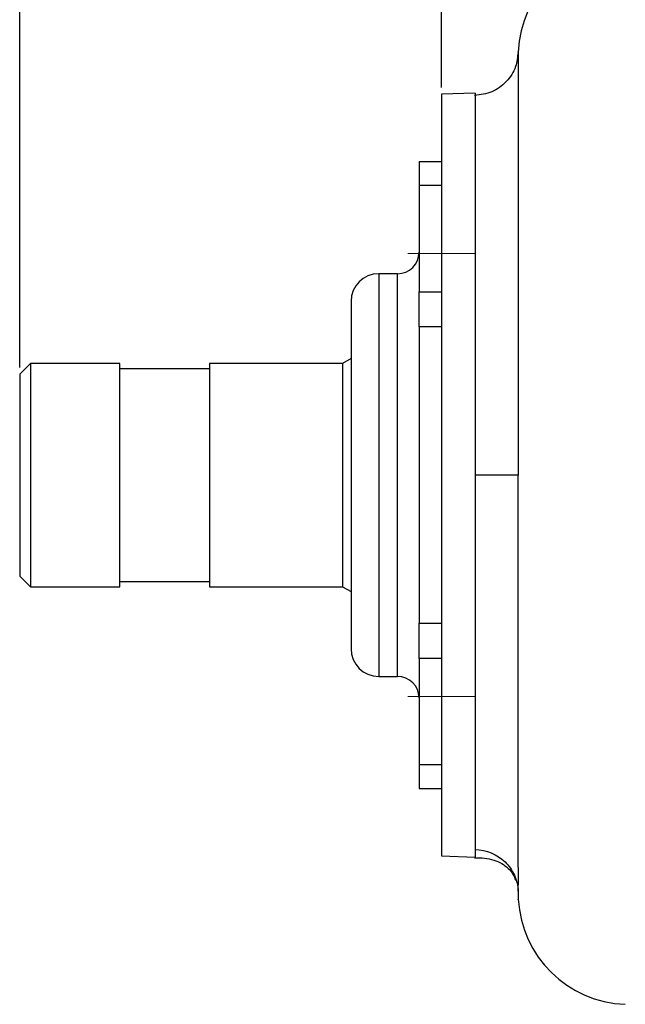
# Model space of a CAD drawing. Header units: inches. Extents: x 0.3 to 34.1, y 0.2 to 21.7.
# Tile 12 of 25: x 13.7 to 18.2, y 6.6 to 13.9. Entities that reach past the tile are written whole.
import ezdxf

# ---------------------------------------------------------------- set-up
doc = ezdxf.new("R2010")
doc.units = ezdxf.units.IN
doc.header["$MEASUREMENT"] = 0
doc.linetypes.add('CENTERX2', pattern=[0.8, 0.5, -0.1, 0.1, -0.1])
doc.layers.add('SLD-0', color=7, linetype='Continuous', lineweight=25)
doc.styles.add('SLDTEXTSTYLE0', font='TXT', dxfattribs={"width": 0.75})
doc.dimstyles.new('SLDDIMSTYLE0', dxfattribs={"dimtxt": 0.125, "dimasz": 0.13, "dimexe": 0, "dimexo": 0.0625, "dimgap": 0.03125, "dimtad": 0, "dimtih": 1, "dimtoh": 1, "dimlfac": 0.75, "dimrnd": 1e-09, "dimzin": 12, "dimdsep": 46, "dimtxsty": 'SLDTEXTSTYLE0', "dimsah": 1, "dimcen": 0.09, "dimadec": 0, "dimazin": 3, "dimtfac": 1, "dimtofl": 0, "dimtmove": 0, "dimatfit": 3, "dimfxl": 1, "dimfrac": 2, "dimtolj": 1, "dimtzin": 12, "dimarcsym": 0})

# ---------------------------------------------------------------- blocks, each defined once
blk = doc.blocks.new('_D_8')
at = {"layer": 'SLD-0'}
for p, q in [((17.4135, 15.9424), (17.3754, 15.9424)), ((17.3754, 15.9424), (17.3754, 15.7439)), ((17.9215, 15.9424), (17.9596, 15.9424)), ((17.9596, 15.9424), (17.9596, 15.7439)), ((13.7342, 11.355), (13.7342, 15.8873)), ((13.7342, 15.7623), (17.2659, 15.7623)), ((17.3754, 15.7439), (17.4135, 15.7439)), ((17.9596, 15.7439), (17.9215, 15.7439)), ((22.0964, 15.7623), (18.0691, 15.7623))]:
    blk.add_line(p, q, dxfattribs=at)
for points in [[(13.7342, 15.7623), (13.8642, 15.7423), (13.8642, 15.7823)], [(22.0964, 15.7623), (21.9664, 15.7823), (21.9664, 15.7423)]]:
    blk.add_solid(points, dxfattribs=at)
at = {"layer": 'SLD-0', "char_height": 0.125, "attachment_point": 1, "style": 'SLDTEXTSTYLE0'}
for s, insert in [('159.30', (17.4135, 15.9051)), ('6.27', (17.5059, 15.718))]:
    blk.add_mtext(s, dxfattribs=dict(at, insert=insert))
blk = doc.blocks.new('_D_9')
at = {"layer": 'SLD-0'}
for p, q in [((19.3864, 15.296), (19.3483, 15.296)), ((19.3483, 15.296), (19.3483, 15.0976)), ((19.8021, 15.296), (19.8401, 15.296)), ((19.8401, 15.296), (19.8401, 15.0976)), ((16.8742, 13.4395), (16.8742, 15.241)), ((16.8742, 15.116), (19.2388, 15.116)), ((22.0964, 15.116), (19.9497, 15.116)), ((19.3483, 15.0976), (19.3864, 15.0976)), ((19.8401, 15.0976), (19.8021, 15.0976))]:
    blk.add_line(p, q, dxfattribs=at)
for points in [[(16.8742, 15.116), (17.0042, 15.096), (17.0042, 15.136)], [(22.0964, 15.116), (21.9664, 15.136), (21.9664, 15.096)]]:
    blk.add_solid(points, dxfattribs=at)
at = {"layer": 'SLD-0', "char_height": 0.125, "attachment_point": 1, "style": 'SLDTEXTSTYLE0'}
for s, insert in [('99.48', (19.3864, 15.2587)), ('3.92', (19.4326, 15.0717))]:
    blk.add_mtext(s, dxfattribs=dict(at, insert=insert))

msp = doc.modelspace()

# ---------------------------------------------------------------- linework, layer by layer
at = {"color": 7, "linetype": 'Continuous', "lineweight": 25}
for p, q in [((17.1247, 13.3983), (16.8741, 13.3895)), ((16.8742, 12.8866), (16.7075, 12.8866)), ((16.7075, 12.8866), (16.7075, 12.7099)), ((16.8742, 12.7099), (16.7075, 12.7099)), ((16.7075, 12.7099), (16.7075, 11.9189)), ((16.8742, 12.6091), (16.8742, 12.5101)), ((16.5475, 12.0533), (16.4075, 12.0533)), ((16.7075, 11.657), (16.7075, 11.9189)), ((16.7075, 11.9189), (16.8742, 11.9189)), ((16.7075, 11.657), (16.7075, 9.4496)), ((16.8742, 11.657), (16.7075, 11.657)), ((13.8142, 11.385), (13.7342, 11.305)), ((14.4808, 11.385), (13.8142, 11.385)), ((13.8142, 11.385), (13.8142, 9.7216)), ((14.4808, 9.7216), (14.4808, 11.385)), ((16.1382, 11.385), (15.1475, 11.385)), ((15.1475, 11.385), (15.1475, 9.7216)), ((16.2008, 11.4211), (16.1382, 11.385)), ((16.1382, 11.385), (16.1382, 9.7216)), ((13.7342, 11.305), (13.7342, 9.8016)), ((15.1475, 11.3453), (14.4808, 11.3453)), ((13.7342, 9.8016), (13.8142, 9.7216)), ((14.4808, 9.7613), (15.1475, 9.7613)), ((13.8142, 9.7216), (14.4808, 9.7216)), ((15.1475, 9.7216), (16.1382, 9.7216)), ((16.1382, 9.7216), (16.2008, 9.6854)), ((16.2008, 9.6388), (16.2008, 9.26)), ((16.7075, 9.1877), (16.7075, 9.4496)), ((16.7075, 9.4496), (16.8742, 9.4496)), ((16.7075, 9.1877), (16.7075, 8.3967)), ((16.8742, 9.1877), (16.7075, 9.1877)), ((16.4075, 9.0533), (16.5475, 9.0533)), ((16.8742, 8.5965), (16.8742, 8.4975)), ((16.7075, 8.3967), (16.8742, 8.3967)), ((16.7075, 8.3967), (16.7075, 8.22)), ((16.7075, 8.22), (16.8742, 8.22)), ((16.8741, 7.7171), (17.1248, 7.7083)), ((17.444, 7.4637), (17.4457, 7.4373))]:
    msp.add_line(p, q, dxfattribs=at)
at = {"color": 8, "linetype": 'Continuous', "lineweight": 25}
for p, q in [((16.4075, 12.0533), (16.4075, 10.5533)), ((16.5475, 10.5533), (16.5475, 12.0533)), ((16.4075, 10.5533), (16.4075, 9.0533)), ((16.5475, 9.0533), (16.5475, 10.5533))]:
    msp.add_line(p, q, dxfattribs=at)
at = {"color": 7, "linetype": 'Continuous', "lineweight": 25}
for centre, radius, start, end in [((18.2715, 13.6689), 0.8267, 92, 177.54085), ((16.5475, 12.2133), 0.16, 270, 0), ((16.4075, 11.8466), 0.2067, 90, 180), ((16.4075, 9.26), 0.2067, 180, 270), ((16.5475, 8.8933), 0.16, 0, 90), ((18.2715, 7.4377), 0.8267, 182.99677, 268)]:
    msp.add_arc(centre, radius, start, end, dxfattribs=at)
for points, knots in [([(17.444, 13.703), (17.4404, 13.6664), (17.4323, 13.5858), (17.3618, 13.4786), (17.2525, 13.3985), (17.1646, 13.3861), (17.1206, 13.3799)], [0, 0, 0, 0, 0.217309, 0.477628, 0.738387, 1, 1, 1, 1]), ([(17.4456, 13.7027), (17.4456, 13.7031), (17.4456, 13.704), (17.4456, 13.7046), (17.4457, 13.7049), (17.4457, 13.703), (17.4457, 13.6991), (17.4458, 13.6933), (17.4458, 13.6856), (17.4459, 13.6759), (17.4459, 13.6642), (17.446, 13.637), (17.446, 13.5817), (17.4461, 13.4778), (17.4461, 13.3449), (17.446, 13.2199), (17.4459, 13.1211), (17.4459, 13.0529), (17.4458, 12.9681), (17.4458, 12.867), (17.4457, 12.7576), (17.4457, 12.6298), (17.4456, 12.4863), (17.4455, 12.3313), (17.4455, 12.1952), (17.4455, 12.0938), (17.4455, 12.0238), (17.4455, 11.9799), (17.4455, 11.943), (17.4455, 11.8948), (17.4456, 11.8316), (17.4457, 11.6843), (17.4458, 11.4636), (17.4459, 11.1656), (17.446, 10.8611), (17.446, 10.6559), (17.446, 10.5533)], [0, 0, 0, 0, 0.005709, 0.01671, 0.032036, 0.047368, 0.062705, 0.078047, 0.093394, 0.108745, 0.124099, 0.139457, 0.200895, 0.262366, 0.32385, 0.385326, 0.405822, 0.426313, 0.45275, 0.485635, 0.516447, 0.54519, 0.58882, 0.626629, 0.658626, 0.684817, 0.696221, 0.706034, 0.714255, 0.720885, 0.738107, 0.755963, 0.816874, 0.877863, 0.938911, 1, 1, 1, 1]), ([(16.8742, 13.3895), (16.8742, 13.3895), (16.8742, 13.3894), (16.8742, 13.3885), (16.8742, 13.3871), (16.8742, 13.3851), (16.8742, 13.3826), (16.8742, 13.3796), (16.8742, 13.3729), (16.8742, 13.3599), (16.8742, 13.3361), (16.8742, 13.3056), (16.8742, 13.2561), (16.8742, 13.1778), (16.8742, 13.0586), (16.8742, 12.9153), (16.8742, 12.7492), (16.8742, 12.562), (16.8742, 12.3555), (16.8742, 12.1316), (16.8742, 11.8924), (16.8742, 11.6404), (16.8742, 11.3779), (16.8742, 11.1075), (16.8742, 10.8317), (16.8742, 10.5533), (16.8742, 10.2749), (16.8742, 9.9991), (16.8742, 9.7287), (16.8742, 9.4662), (16.8742, 9.2142), (16.8742, 8.975), (16.8742, 8.7511), (16.8742, 8.5446), (16.8742, 8.3574), (16.8742, 8.1913), (16.8742, 8.048), (16.8742, 7.9288), (16.8742, 7.8505), (16.8742, 7.801), (16.8742, 7.7705), (16.8742, 7.7467), (16.8742, 7.7325), (16.8742, 7.7245), (16.8742, 7.7202), (16.8742, 7.7176), (16.8742, 7.7172), (16.8742, 7.7171)], [0, 0, 0, 0, 0.004464, 0.008928, 0.013391, 0.017855, 0.022321, 0.026789, 0.03126, 0.046894, 0.062518, 0.078139, 0.093775, 0.125023, 0.156272, 0.18752, 0.218768, 0.250016, 0.281264, 0.312512, 0.34376, 0.375008, 0.406256, 0.437504, 0.468752, 0.5, 0.531248, 0.562496, 0.593744, 0.624993, 0.656241, 0.687489, 0.718737, 0.749985, 0.781233, 0.812481, 0.843729, 0.874977, 0.906225, 0.921859, 0.937483, 0.953104, 0.96874, 0.976562, 0.984376, 0.992187, 1, 1, 1, 1]), ([(17.1247, 13.3983), (17.1247, 13.3983), (17.1247, 13.38), (17.1247, 13.3075), (17.1247, 13.2532), (17.1247, 13.1107), (17.1247, 13.0225), (17.1248, 12.8156), (17.1248, 12.6969), (17.1248, 12.4336), (17.1248, 12.289), (17.1248, 11.9793), (17.1248, 11.8143), (17.1248, 11.4702), (17.1248, 11.2911), (17.1248, 10.9258), (17.1248, 10.7395), (17.1248, 10.5533)], [0, 0, 0, 0, 0.125, 0.125, 0.25, 0.25, 0.375, 0.375, 0.5, 0.5, 0.625, 0.625, 0.75, 0.75, 0.875, 0.875, 1, 1, 1, 1]), ([(16.2008, 11.8466), (16.2008, 11.8466), (16.2008, 11.8465), (16.2008, 11.8457), (16.2008, 11.8445), (16.2008, 11.8427), (16.2008, 11.8405), (16.2008, 11.8377), (16.2008, 11.8345), (16.2008, 11.8308), (16.2008, 11.8266), (16.2008, 11.8219), (16.2008, 11.8167), (16.2008, 11.811), (16.2008, 11.8048), (16.2008, 11.7982), (16.2008, 11.791), (16.2008, 11.7834), (16.2008, 11.7753), (16.2008, 11.7668), (16.2008, 11.7577), (16.2008, 11.7483), (16.2008, 11.7383), (16.2008, 11.7279), (16.2008, 11.717), (16.2008, 11.7057), (16.2008, 11.694), (16.2008, 11.6818), (16.2008, 11.6692), (16.2008, 11.6561), (16.2008, 11.6426), (16.2008, 11.6287), (16.2008, 11.6144), (16.2008, 11.5997), (16.2008, 11.5846), (16.2008, 11.569), (16.2008, 11.5531), (16.2008, 11.5368), (16.2008, 11.5201), (16.2008, 11.5031), (16.2008, 11.4857), (16.2008, 11.455), (16.2008, 11.4098), (16.2008, 11.3614), (16.2008, 11.3188), (16.2008, 11.2751), (16.2008, 11.1938), (16.2008, 11.1005), (16.2008, 11.0041), (16.2008, 10.9083), (16.2008, 10.7875), (16.2008, 10.6608), (16.2008, 10.5214), (16.2008, 10.39), (16.2008, 10.2494), (16.2008, 10.1531), (16.2008, 10.0803), (16.2008, 10.0296), (16.2008, 9.9799), (16.2008, 9.932), (16.2008, 9.8858), (16.2008, 9.8414), (16.2008, 9.7982), (16.2008, 9.7563), (16.2008, 9.7156), (16.2008, 9.6763), (16.2008, 9.6513), (16.2008, 9.6388)], [0, 0, 0, 0, 0.0083349, 0.0166698, 0.0250048, 0.0333397, 0.0416746, 0.0500095, 0.0583444, 0.0666793, 0.0750143, 0.0833492, 0.0916841, 0.100019, 0.1083539, 0.1166889, 0.1250238, 0.1333587, 0.1416936, 0.1500285, 0.1583634, 0.1666984, 0.1750333, 0.1833682, 0.1917031, 0.200038, 0.208373, 0.2167079, 0.2250428, 0.2333777, 0.2417126, 0.2500475, 0.2583825, 0.2667174, 0.2750523, 0.2833872, 0.2917221, 0.300057, 0.308392, 0.3167269, 0.3250618, 0.3333967, 0.3597893, 0.3861822, 0.3952087, 0.4125232, 0.4389616, 0.4901406, 0.5156916, 0.5413339, 0.5896176, 0.6378924, 0.6666923, 0.7268775, 0.767174, 0.8074618, 0.825501, 0.8435052, 0.8615218, 0.8795384, 0.8967473, 0.9139561, 0.9311648, 0.9483736, 0.9655823, 0.9827911, 1, 1, 1, 1]), ([(17.1248, 10.5533), (17.1248, 10.3906), (17.1248, 10.2278), (17.1248, 9.9072), (17.1248, 9.7492), (17.1248, 9.4428), (17.1248, 9.2942), (17.1248, 9.011), (17.1248, 8.8762), (17.1248, 8.6245), (17.1248, 8.5075), (17.1248, 8.2946), (17.1248, 8.1988), (17.1248, 8.0311), (17.1248, 7.9593), (17.1248, 7.8417), (17.1248, 7.796), (17.1248, 7.7639)], [0, 0, 0, 0, 0.125, 0.125, 0.25, 0.25, 0.375, 0.375, 0.5, 0.5, 0.625, 0.625, 0.75, 0.75, 0.875, 0.875, 1, 1, 1, 1]), ([(17.4461, 7.4549), (17.4462, 7.4574), (17.4462, 7.4623), (17.4462, 7.4704), (17.4463, 7.479), (17.4463, 7.4882), (17.4463, 7.4981), (17.4464, 7.5086), (17.4464, 7.5276), (17.4464, 7.5585), (17.4464, 7.6016), (17.4463, 7.651), (17.4462, 7.7091), (17.4461, 7.7794), (17.446, 7.8756), (17.4458, 7.9998), (17.4458, 8.135), (17.446, 8.2423), (17.446, 8.3041), (17.4462, 8.3997), (17.4462, 8.5462), (17.4461, 8.7233), (17.446, 8.8776), (17.4458, 9.0386), (17.4457, 9.2447), (17.4458, 9.4191), (17.446, 9.5208), (17.446, 9.5637), (17.4461, 9.6387), (17.4462, 9.7401), (17.4462, 9.8672), (17.4462, 9.9781), (17.4461, 10.0782), (17.4461, 10.1505), (17.4461, 10.2165), (17.4461, 10.2765), (17.4461, 10.3393), (17.446, 10.4056), (17.446, 10.4775), (17.446, 10.5274), (17.446, 10.5533)], [0, 0, 0, 0, 0.008476, 0.017102, 0.025875, 0.034792, 0.043851, 0.053047, 0.062379, 0.091696, 0.124038, 0.14968, 0.182159, 0.220994, 0.256089, 0.314839, 0.375648, 0.406487, 0.4257, 0.437072, 0.499661, 0.561213, 0.590061, 0.627342, 0.690859, 0.74965, 0.757378, 0.765418, 0.780995, 0.811903, 0.83836, 0.871442, 0.890183, 0.908501, 0.921949, 0.936148, 0.950185, 0.965501, 0.982098, 1, 1, 1, 1]), ([(17.1206, 7.7031), (17.1453, 7.703), (17.1918, 7.7027), (17.2605, 7.6884), (17.32, 7.6644), (17.3681, 7.629), (17.4044, 7.588), (17.4199, 7.551), (17.4262, 7.536)], [0, 0, 0, 0, 0.241595, 0.453896, 0.636294, 0.789046, 0.914646, 1, 1, 1, 1]), ([(17.1249, 7.7655), (17.2075, 7.7627), (17.2886, 7.7283), (17.3766, 7.6432), (17.4122, 7.5923), (17.4324, 7.5346), (17.4421, 7.4953), (17.445, 7.4751), (17.4461, 7.4549)], [0, 0, 0, 0, 0.5, 0.5, 0.75, 0.875, 0.875, 1, 1, 1, 1]), ([(17.446, 7.4549), (17.446, 7.4382), (17.446, 7.4056), (17.446, 7.3901), (17.446, 7.394), (17.446, 7.3944)], [0, 0, 0, 0, 0.487713, 0.947636, 1, 1, 1, 1])]:
    msp.add_open_spline(points, degree=3, knots=knots, dxfattribs=at)
for points in [[(17.446, 10.5533), (17.4416, 10.5533), (17.3689, 10.5533), (17.2071, 10.5533), (17.1248, 10.5533)], [(17.1248, 7.7639), (17.1248, 7.727), (17.1248, 7.7083), (17.1248, 7.7083)]]:
    msp.add_open_spline(points, degree=3, dxfattribs=at)
at = {"layer": 'SLD-0', "linetype": 'CENTERX2', "lineweight": 18}
for p, q in [((16.6242, 12.2032), (17.1442, 12.2032)), ((16.6242, 8.9034), (17.1442, 8.9034))]:
    msp.add_line(p, q, dxfattribs=at)

# ---------------------------------------------------------------- dimensions: what is measured, and where the dimension line sits
at = {"layer": 'SLD-0'}
for base, p1, picture, middle in [((22.0964, 15.7623), (13.7342, 11.305), '_D_8', (17.6675, 15.7623)), ((22.0964, 15.116), (16.8742, 13.3895), '_D_9', (19.5942, 15.116))]:
    dim = msp.add_linear_dim(base=base, p1=p1, p2=(22.0964, 16.5866), dimstyle='SLDDIMSTYLE0', dxfattribs=at)
    dim.commit()
    dim.dimension.update_dxf_attribs({"geometry": picture, "text_midpoint": middle, "dimtype": 160})

doc.saveas('drawing.dxf')
